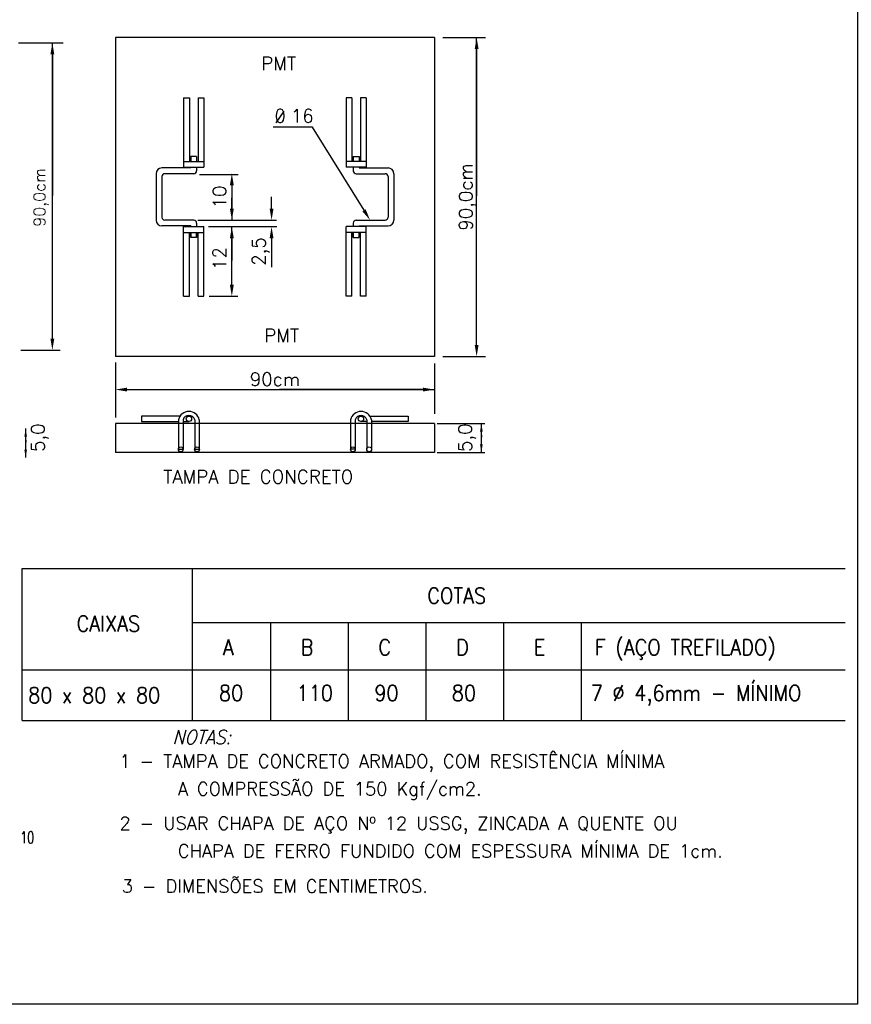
# Model space of a CAD drawing. Header units: millimetres. Extents: x 4476070 to 4476182, y -30324732 to -30324697.
# Tile 2 of 70: x 4476072.95 to 4476078.15, y -30324731.8 to -30324725.65. Entities that reach past the tile are written whole.
import ezdxf
from ezdxf.enums import TextEntityAlignment as Align

# ---------------------------------------------------------------- set-up
doc = ezdxf.new("R2010")
doc.units = ezdxf.units.MM
doc.linetypes.add('DASHED', pattern=[1.905, 1.27, -0.635])
doc.layers.add('Cotas', color=1, linetype='Continuous', lineweight=0)
doc.styles.add('ROMANS', font='romans.shx', dxfattribs={"width": 0.7})
doc.styles.add('ROMANT', font='romant')

msp = doc.modelspace()

# ---------------------------------------------------------------- linework, layer by layer
at = {"color": 1, "linetype": 'ByBlock'}
for p, q in [((4476072.94406, -30324725.79048), (4476073.2225, -30324725.79048)), ((4476073.1554, -30324727.6402), (4476073.1554, -30324725.79048)), ((4476075.59688, -30324725.75709), (4476075.865, -30324725.75709)), ((4476075.80878, -30324727.67935), (4476075.80878, -30324725.75709)), ((4476073.1554, -30324725.86302), (4476073.1554, -30324726.74508)), ((4476075.80878, -30324725.82963), (4476075.80878, -30324726.74796)), ((4476072.95884, -30324727.71274), (4476073.20327, -30324727.71274)), ((4476075.59688, -30324727.75188), (4476075.865, -30324727.75188)), ((4476073.55013, -30324727.78888), (4476073.55013, -30324728.13416)), ((4476075.54492, -30324727.79668), (4476075.54492, -30324728.11131)), ((4476073.62267, -30324727.9588), (4476075.54492, -30324727.9588)), ((4476075.47238, -30324727.9588), (4476074.5767, -30324727.9588)), ((4476072.98856, -30324728.38431), (4476072.98856, -30324728.20297)), ((4476075.56152, -30324728.17152), (4476075.85919, -30324728.17152)), ((4476075.83834, -30324728.35286), (4476075.83834, -30324728.17152)), ((4476075.83834, -30324728.24405), (4476075.83834, -30324728.25566)), ((4476072.98856, -30324728.2755), (4476072.98856, -30324728.28711)), ((4476075.56152, -30324728.35286), (4476075.85919, -30324728.35286))]:
    msp.add_line(p, q, dxfattribs=at)
at = {"color": 7}
for p, q in [((4476075.54492, -30324725.75709), (4476073.55013, -30324725.75709)), ((4476073.55013, -30324725.75709), (4476073.55013, -30324727.75188)), ((4476075.54492, -30324725.75709), (4476075.54492, -30324727.75188)), ((4476073.97629, -30324726.13393), (4476074.01256, -30324726.13393)), ((4476074.06696, -30324726.13393), (4476074.10323, -30324726.13393)), ((4476075.02809, -30324726.13393), (4476074.99182, -30324726.13393)), ((4476075.11876, -30324726.13393), (4476075.08249, -30324726.13393)), ((4476073.97629, -30324726.53289), (4476074.10323, -30324726.53289)), ((4476073.97629, -30324726.53289), (4476073.97629, -30324726.56915)), ((4476074.0579, -30324726.50061), (4476074.02163, -30324726.50061)), ((4476074.02163, -30324726.50061), (4476074.02163, -30324726.53289)), ((4476074.0579, -30324726.50061), (4476074.0579, -30324726.53289)), ((4476074.10323, -30324726.53289), (4476074.10323, -30324726.56915)), ((4476075.11876, -30324726.53289), (4476074.99182, -30324726.53289)), ((4476074.99182, -30324726.53289), (4476074.99182, -30324726.56915)), ((4476075.03716, -30324726.50061), (4476075.03716, -30324726.53289)), ((4476075.03716, -30324726.50061), (4476075.07343, -30324726.50061)), ((4476075.07343, -30324726.50061), (4476075.07343, -30324726.53289)), ((4476075.11876, -30324726.53289), (4476075.11876, -30324726.56915)), ((4476073.80401, -30324726.60941), (4476073.80401, -30324726.89956)), ((4476074.02163, -30324726.57314), (4476073.84028, -30324726.57314)), ((4476074.03976, -30324726.60941), (4476073.85842, -30324726.60941)), ((4476073.97629, -30324726.56915), (4476074.10323, -30324726.56915)), ((4476074.02163, -30324726.56915), (4476074.02163, -30324726.57314)), ((4476074.0579, -30324726.56915), (4476074.0579, -30324726.59128)), ((4476075.11876, -30324726.56915), (4476074.99182, -30324726.56915)), ((4476075.03716, -30324726.56915), (4476075.03716, -30324726.59128)), ((4476075.05529, -30324726.60941), (4476075.23664, -30324726.60941)), ((4476075.07343, -30324726.56915), (4476075.07343, -30324726.57314)), ((4476075.07343, -30324726.57314), (4476075.25477, -30324726.57314)), ((4476075.29104, -30324726.60941), (4476075.29104, -30324726.89956)), ((4476073.84028, -30324726.62755), (4476073.84028, -30324726.88143)), ((4476075.25477, -30324726.62755), (4476075.25477, -30324726.88143)), ((4476074.03976, -30324726.89956), (4476073.85842, -30324726.89956)), ((4476074.0579, -30324726.9177), (4476074.0579, -30324726.93982)), ((4476075.03716, -30324726.9177), (4476075.03716, -30324726.93982)), ((4476075.05529, -30324726.89956), (4476075.23664, -30324726.89956)), ((4476074.02163, -30324726.93583), (4476073.84028, -30324726.93583)), ((4476073.97629, -30324726.93982), (4476074.10323, -30324726.93982)), ((4476073.97629, -30324726.97609), (4476073.97629, -30324726.93982)), ((4476073.97629, -30324726.97609), (4476074.10323, -30324726.97609)), ((4476074.02163, -30324726.93982), (4476074.02163, -30324726.93583)), ((4476074.02163, -30324726.93583), (4476074.02163, -30324726.93982)), ((4476074.02163, -30324726.97609), (4476074.02163, -30324727.00837)), ((4476074.02163, -30324727.00837), (4476074.02163, -30324726.97609)), ((4476074.0579, -30324726.97609), (4476074.0579, -30324727.00837)), ((4476074.0579, -30324727.00837), (4476074.0579, -30324726.97609)), ((4476074.10323, -30324726.97609), (4476074.10323, -30324726.93982)), ((4476075.11876, -30324726.93982), (4476074.99182, -30324726.93982)), ((4476074.99182, -30324726.97609), (4476074.99182, -30324726.93982)), ((4476075.11876, -30324726.97609), (4476074.99182, -30324726.97609)), ((4476075.03716, -30324727.00837), (4476075.03716, -30324726.97609)), ((4476075.03716, -30324726.97609), (4476075.03716, -30324727.00837)), ((4476075.07343, -30324726.93583), (4476075.25477, -30324726.93583)), ((4476075.07343, -30324726.93982), (4476075.07343, -30324726.93583)), ((4476075.07343, -30324726.93583), (4476075.07343, -30324726.93982)), ((4476075.07343, -30324727.00837), (4476075.07343, -30324726.97609)), ((4476075.07343, -30324726.97609), (4476075.07343, -30324727.00837)), ((4476075.11876, -30324726.97609), (4476075.11876, -30324726.93982)), ((4476074.0579, -30324727.00837), (4476074.02163, -30324727.00837)), ((4476074.0579, -30324727.00837), (4476074.02163, -30324727.00837)), ((4476075.03716, -30324727.00837), (4476075.07343, -30324727.00837)), ((4476075.03716, -30324727.00837), (4476075.07343, -30324727.00837)), ((4476073.97629, -30324727.37505), (4476074.01256, -30324727.37505)), ((4476074.06696, -30324727.37505), (4476074.10323, -30324727.37505)), ((4476075.02809, -30324727.37505), (4476074.99182, -30324727.37505)), ((4476075.11876, -30324727.37505), (4476075.08249, -30324727.37505)), ((4476075.54492, -30324727.75188), (4476073.55013, -30324727.75188))]:
    msp.add_line(p, q, dxfattribs=at)
at = {"color": 7, "linetype": 'DASHED'}
for p, q in [((4476073.97629, -30324726.13393), (4476073.97629, -30324726.53289)), ((4476074.01256, -30324726.13393), (4476074.01256, -30324726.53289)), ((4476074.06696, -30324726.13393), (4476074.06696, -30324726.53289)), ((4476074.10323, -30324726.13393), (4476074.10323, -30324726.53289)), ((4476074.99182, -30324726.13393), (4476074.99182, -30324726.53289)), ((4476075.02809, -30324726.13393), (4476075.02809, -30324726.53289)), ((4476075.08249, -30324726.13393), (4476075.08249, -30324726.53289)), ((4476075.11876, -30324726.13393), (4476075.11876, -30324726.53289)), ((4476073.97629, -30324727.37505), (4476073.97629, -30324726.97609)), ((4476074.01256, -30324727.37505), (4476074.01256, -30324726.97609)), ((4476074.06696, -30324727.37505), (4476074.06696, -30324726.97609)), ((4476074.10323, -30324727.37505), (4476074.10323, -30324726.97609)), ((4476074.99182, -30324727.37505), (4476074.99182, -30324726.97609)), ((4476075.02809, -30324727.37505), (4476075.02809, -30324726.97609)), ((4476075.08249, -30324727.37505), (4476075.08249, -30324726.97609)), ((4476075.11876, -30324727.37505), (4476075.11876, -30324726.97609))]:
    msp.add_line(p, q, dxfattribs=at)
for p, q in [((4476074.60284, -30324726.21771), (4476074.5526, -30324726.29043)), ((4476074.78291, -30324726.31908), (4476074.53592, -30324726.31908)), ((4476075.10449, -30324726.83808), (4476074.78291, -30324726.31908)), ((4476073.95398, -30324728.12478), (4476073.71352, -30324728.12455)), ((4476073.71352, -30324728.12455), (4476073.71352, -30324728.15882)), ((4476074.00989, -30324728.12484), (4476073.99146, -30324728.12482)), ((4476075.08517, -30324728.12484), (4476075.10359, -30324728.12482)), ((4476075.14107, -30324728.12478), (4476075.38153, -30324728.12455)), ((4476075.38153, -30324728.12455), (4476075.38153, -30324728.15882)), ((4476073.71352, -30324728.15882), (4476073.94401, -30324728.15842)), ((4476073.97303, -30324728.15837), (4476074.0109, -30324728.1583)), ((4476075.12203, -30324728.15837), (4476075.08416, -30324728.1583)), ((4476075.38153, -30324728.15882), (4476075.15104, -30324728.15842))]:
    msp.add_line(p, q)
at = {"color": 0, "linetype": 'ByBlock'}
for p, q in [((4476074.07503, -30324726.61413), (4476074.3174, -30324726.61413)), ((4476074.27787, -30324726.68195), (4476074.27787, -30324726.89956)), ((4476074.27787, -30324726.82703), (4476074.27787, -30324726.76102)), ((4476074.52631, -30324726.82703), (4476074.52631, -30324726.75449)), ((4476074.0656, -30324726.89956), (4476074.55641, -30324726.89956)), ((4476074.07739, -30324726.89956), (4476074.31976, -30324726.89956)), ((4476074.13125, -30324726.93982), (4476074.55859, -30324726.93982)), ((4476074.13832, -30324726.93982), (4476074.31722, -30324726.93982)), ((4476074.13832, -30324726.93982), (4476074.31722, -30324726.93982)), ((4476074.27787, -30324727.30251), (4476074.27787, -30324726.93982)), ((4476074.27787, -30324727.01236), (4476074.27787, -30324727.15091)), ((4476074.52631, -30324727.01236), (4476074.52631, -30324727.19298)), ((4476074.13596, -30324727.37505), (4476074.31486, -30324727.37505))]:
    msp.add_line(p, q, dxfattribs=at)
at = {"linetype": 'DASHED'}
for p, q in [((4476073.94401, -30324728.1474), (4476073.94401, -30324728.33237)), ((4476073.97303, -30324728.1474), (4476073.97303, -30324728.33237)), ((4476074.04556, -30324728.1474), (4476074.04556, -30324728.33237)), ((4476074.07458, -30324728.1474), (4476074.07458, -30324728.33237)), ((4476075.02047, -30324728.1474), (4476075.02047, -30324728.33237)), ((4476075.04949, -30324728.1474), (4476075.04949, -30324728.33237)), ((4476075.12203, -30324728.1474), (4476075.12203, -30324728.33237)), ((4476075.15104, -30324728.1474), (4476075.15104, -30324728.33237)), ((4476073.94401, -30324728.33237), (4476073.97303, -30324728.33237)), ((4476074.04556, -30324728.33237), (4476074.07458, -30324728.33237)), ((4476075.04949, -30324728.33237), (4476075.02047, -30324728.33237))]:
    msp.add_line(p, q, dxfattribs=at)
at = {"color": 1}
for p, q in [((4476075.54492, -30324728.17152), (4476073.55013, -30324728.17152)), ((4476073.55013, -30324728.17152), (4476073.55013, -30324728.35286)), ((4476075.54492, -30324728.17152), (4476075.54492, -30324728.35286)), ((4476075.54492, -30324728.35286), (4476073.55013, -30324728.35286)), ((4476072.96654, -30324730.02752), (4476072.96654, -30324729.07728)), ((4476072.96654, -30324729.07728), (4476078.11366, -30324729.07728)), ((4476074.03278, -30324730.02752), (4476074.03278, -30324729.07728)), ((4476074.03278, -30324729.41474), (4476078.11366, -30324729.41474)), ((4476074.51877, -30324729.41474), (4476074.51877, -30324730.02752)), ((4476075.00475, -30324729.41474), (4476075.00475, -30324730.02752)), ((4476075.00475, -30324729.41474), (4476075.00475, -30324730.02752)), ((4476075.49073, -30324729.41474), (4476075.49073, -30324730.02752)), ((4476075.49073, -30324729.41474), (4476075.49073, -30324730.02752)), ((4476075.97672, -30324729.41474), (4476075.97672, -30324730.02752)), ((4476075.97672, -30324729.41474), (4476075.97672, -30324730.02752)), ((4476076.4627, -30324729.41474), (4476076.4627, -30324730.02752)), ((4476076.4627, -30324729.41474), (4476076.4627, -30324730.02752)), ((4476072.96654, -30324729.71077), (4476078.11366, -30324729.71077)), ((4476072.96654, -30324730.02752), (4476078.11366, -30324730.02752))]:
    msp.add_line(p, q, dxfattribs=at)
msp.add_lwpolyline([(4476070.17876, -30324724.47989), (4476078.19007, -30324724.47989), (4476078.19007, -30324731.80223), (4476070.17876, -30324731.80223)], close=True)
for centre, radius in [((4476074.00987, -30324728.14159), 0.01675), ((4476075.08518, -30324728.14159), 0.01675), ((4476073.95852, -30324728.33237), 0.01511), ((4476074.06007, -30324728.33237), 0.01507), ((4476075.03498, -30324728.33237), 0.01511), ((4476075.13653, -30324728.33237), 0.01507)]:
    msp.add_circle(centre, radius)
at = {"color": 7}
for centre, radius, start, end in [((4476073.84028, -30324726.60941), 0.03627, 90, 180), ((4476073.85842, -30324726.62755), 0.01813, 90, 180), ((4476074.03976, -30324726.59128), 0.01813, 270, 0), ((4476075.05529, -30324726.59128), 0.01813, 180, 270), ((4476075.23664, -30324726.62755), 0.01813, 0, 90), ((4476075.25477, -30324726.60941), 0.03627, 0, 90), ((4476073.84028, -30324726.89956), 0.03627, 180, 270), ((4476073.85842, -30324726.88143), 0.01813, 180, 270), ((4476074.03976, -30324726.9177), 0.01813, 0, 90), ((4476075.05529, -30324726.9177), 0.01813, 90, 180), ((4476075.23664, -30324726.88143), 0.01813, 270, 0), ((4476075.25477, -30324726.89956), 0.03627, 270, 0)]:
    msp.add_arc(centre, radius, start, end, dxfattribs=at)
for centre, radius, start, end in [((4476074.0093, -30324728.16267), 0.06705, 13.169501, 166.830499), ((4476074.0093, -30324728.1582), 0.03784, 16.58452, 163.41548), ((4476075.08576, -30324728.16267), 0.06705, 13.169501, 166.830499), ((4476075.08576, -30324728.1582), 0.03784, 16.58452, 163.41548)]:
    msp.add_arc(centre, radius, start, end)
at = {"color": 1, "linetype": 'ByBlock'}
for points in [[(4476073.14331, -30324725.86302), (4476073.16749, -30324725.86302), (4476073.1554, -30324725.79048)], [(4476075.79669, -30324725.82963), (4476075.82087, -30324725.82963), (4476075.80878, -30324725.75709)], [(4476073.14331, -30324727.6402), (4476073.16749, -30324727.6402), (4476073.1554, -30324727.71274)], [(4476075.79669, -30324727.67935), (4476075.82087, -30324727.67935), (4476075.80878, -30324727.75188)], [(4476073.62267, -30324727.94671), (4476073.62267, -30324727.97089), (4476073.55013, -30324727.9588)], [(4476075.47238, -30324727.94671), (4476075.47238, -30324727.97089), (4476075.54492, -30324727.9588)], [(4476072.9801, -30324728.25374), (4476072.99703, -30324728.25374), (4476072.98856, -30324728.20297)], [(4476075.82988, -30324728.22229), (4476075.8468, -30324728.22229), (4476075.83834, -30324728.17152)], [(4476072.9801, -30324728.33353), (4476072.99703, -30324728.33353), (4476072.98856, -30324728.38431)], [(4476075.82988, -30324728.30208), (4476075.8468, -30324728.30208), (4476075.83834, -30324728.35286)]]:
    msp.add_solid(points, dxfattribs=at)
at = {"color": 0, "linetype": 'ByBlock'}
for points in [[(4476074.26578, -30324726.68195), (4476074.28996, -30324726.68195), (4476074.27787, -30324726.60941)], [(4476074.26578, -30324726.82703), (4476074.28996, -30324726.82703), (4476074.27787, -30324726.89956)], [(4476074.51422, -30324726.82703), (4476074.5384, -30324726.82703), (4476074.52631, -30324726.89956)], [(4476074.26578, -30324727.01236), (4476074.28996, -30324727.01236), (4476074.27787, -30324726.93982)], [(4476074.51422, -30324727.01236), (4476074.5384, -30324727.01236), (4476074.52631, -30324726.93982)], [(4476074.26578, -30324727.30251), (4476074.28996, -30324727.30251), (4476074.27787, -30324727.37505)]]:
    msp.add_solid(points, dxfattribs=at)
msp.add_solid([(4476075.11477, -30324726.83172), (4476075.09422, -30324726.84445), (4476075.1427, -30324726.89975)])
at = {"layer": 'Defpoints', "color": 0, "linetype": 'ByBlock'}
for p in [(4476075.54492, -30324725.75709), (4476074.03976, -30324726.60941), (4476074.03976, -30324726.89956), (4476074.03976, -30324726.89956), (4476074.27787, -30324726.89956), (4476074.10323, -30324726.93982), (4476074.10323, -30324726.93982), (4476074.10323, -30324726.93982), (4476074.52631, -30324726.93982), (4476074.10323, -30324727.26624), (4476074.10323, -30324727.37505), (4476074.27787, -30324727.37505), (4476073.55013, -30324727.75188), (4476075.54492, -30324727.75188), (4476075.54492, -30324727.75188), (4476075.54492, -30324728.17152), (4476075.54492, -30324728.35286)]:
    msp.add_point(p, dxfattribs=at)
at = {"layer": 'Defpoints', "color": 1, "linetype": 'ByBlock'}
for p in [(4476073.1554, -30324727.71274), (4476075.80878, -30324727.75188), (4476073.55013, -30324727.9588), (4476072.98856, -30324728.38431), (4476075.83834, -30324728.35286)]:
    msp.add_point(p, dxfattribs=at)

# ---------------------------------------------------------------- texts
at = {"color": 0, "linetype": 'ByBlock', "style": 'ROMANT'}
msp.add_text('90,0cm', height=0.072538, rotation=90, dxfattribs=at).set_placement((4476073.07506, -30324726.75723), align=Align.MIDDLE_CENTER)
at = {"color": 7, "style": 'ROMANS', "width": 0.9}
for s, p in [('COTAS', (4476075.50064, -30324729.2969)), ('CAIXAS', (4476073.30711, -30324729.47098)), ('80 x 80 x 80', (4476073.00464, -30324729.91888))]:
    msp.add_text(s, height=0.098161, dxfattribs=at).set_placement(p)
at = {"color": 1, "style": 'ROMANS', "width": 0.9}
for s, height, p in [('A', 0.09816, (4476074.22244, -30324729.619)), ('B', 0.09816, (4476074.70842, -30324729.619)), ('C', 0.09816, (4476075.1944, -30324729.619)), ('D', 0.09816, (4476075.68038, -30324729.619)), ('E', 0.09816, (4476076.16637, -30324729.619)), ('E', 0.09816, (4476076.16637, -30324729.619)), ('F (AÇO TREFILADO)', 0.098161, (4476076.54744, -30324729.619)), ('80', 0.098161, (4476074.19725, -30324729.90467)), ('110', 0.098161, (4476074.68323, -30324729.90467)), ('90', 0.098161, (4476075.16921, -30324729.90467)), ('80', 0.098161, (4476075.65375, -30324729.90467)), ('7 Ø 4,6mm - MÍNIMO', 0.098161, (4476076.52226, -30324729.90467)), ('7 Ø 4,6mm - MÍNIMO', 0.098161, (4476076.52226, -30324729.90467))]:
    msp.add_text(s, height=height, dxfattribs=at).set_placement(p)
at = {"color": 3, "style": 'ROMANS', "oblique": 15, "width": 0.9}
msp.add_text('NOTAS:', height=0.087802, dxfattribs=at).set_placement((4476073.90673, -30324730.17597))
at = {"layer": 'Cotas', "color": 0, "style": 'ROMANS'}
for s, height, p in [('PMT', 0.083306, (4476074.46163, -30324725.96139)), ('0', 0.08331, (4476074.54444, -30324726.28988)), ('16', 0.083306, (4476074.64672, -30324726.28988)), ('PMT', 0.083306, (4476074.48061, -30324727.66308)), ('TAMPA DE CONCRETO', 0.0833057, (4476073.84844, -30324728.54545)), ('1 - TAMPA DE CONCRETO ARMADO, COM RESISTÊNCIA MÍNIMA', 0.0818008, (4476073.57521, -30324730.32305)), ('A COMPRESSÃO DE 150 Kgf/cm2.', 0.0818008, (4476073.94014, -30324730.49595)), ('2 - USAR CHAPA DE AÇO Nº 12 USSG, ZINCADA A QUENTE OU', 0.0818008, (4476073.57521, -30324730.71153)), ('CHAPA DE FERRO FUNDIDO COM ESPESSURA MÍNIMA DE 1cm.', 0.0818008, (4476073.94014, -30324730.88444)), ('3 - DIMENSÕES EM CENTIMETROS.', 0.0818008, (4476073.58967, -30324731.10421))]:
    msp.add_text(s, height=height, dxfattribs=at).set_placement(p)
for s, p in [('90,0cm', (4476075.74041, -30324726.75467)), ('5,0', (4476073.06517, -30324728.25983)), ('5,0', (4476075.73624, -30324728.25983))]:
    msp.add_text(s, height=0.083306, rotation=90, dxfattribs=at).set_placement(p, align=Align.MIDDLE_CENTER)
for s, p in [('10', (4476074.24232, -30324726.82648)), ('2,5', (4476074.48805, -30324727.18482)), ('12', (4476074.2425, -30324727.21093))]:
    msp.add_text(s, height=0.083306, rotation=90, dxfattribs=at).set_placement(p)
msp.add_text('90cm', height=0.083306, dxfattribs=at).set_placement((4476074.54753, -30324727.8946), align=Align.MIDDLE_CENTER)
at = {"layer": 'Cotas', "color": 0, "insert": (4476072.99826, -30324730.75898), "char_height": 0.073144, "attachment_point": 5, "style": 'ROMANS'}
msp.add_mtext('\\A1;10', dxfattribs=at)

doc.saveas('drawing.dxf')
